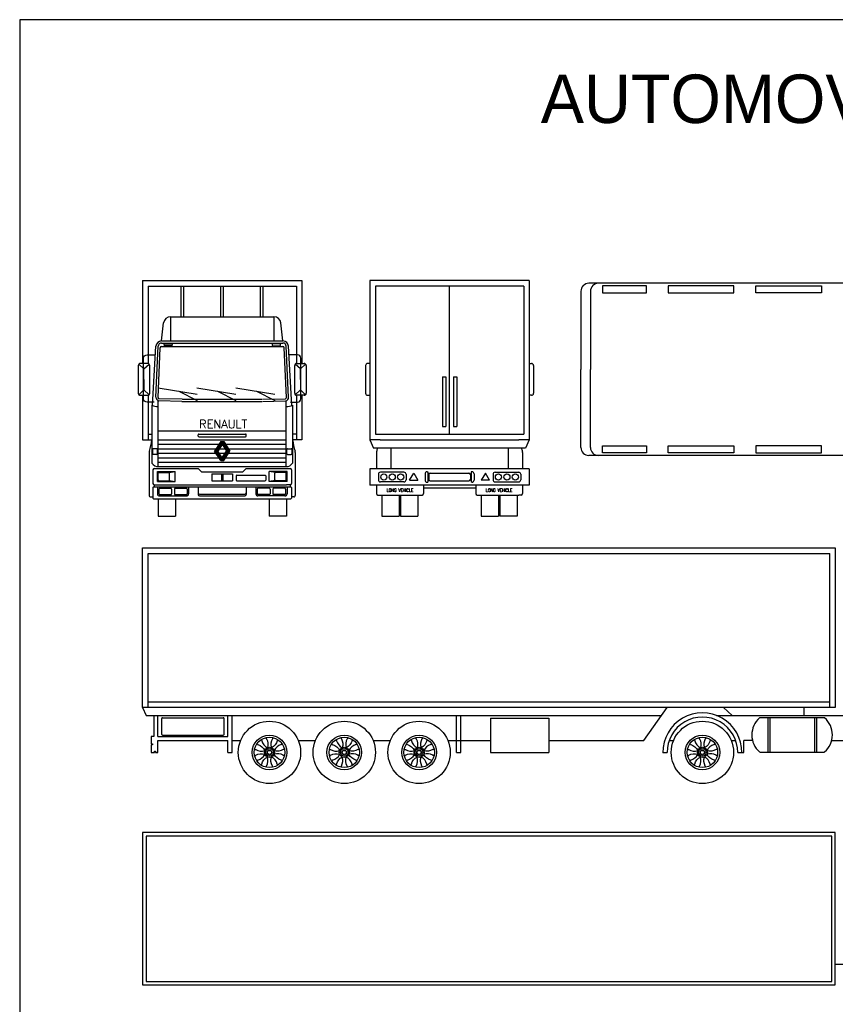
# Model space of a CAD drawing. Extents: x 149 to 250, y -977 to -912.
# Tile 9 of 156: x 150 to 162, y -926 to -912. Entities that reach past the tile are written whole.
import ezdxf
from ezdxf.enums import TextEntityAlignment as Align

# ---------------------------------------------------------------- set-up
doc = ezdxf.new("R2010")
doc.units = 0
doc.header["$MEASUREMENT"] = 0
doc.layers.get('Defpoints').update_dxf_attribs({"linetype": 'CONTINUOUS'})
doc.layers.add('TEXTO', color=5, linetype='CONTINUOUS')
doc.layers.add('VEICOLI', color=7, linetype='CONTINUOUS')
doc.styles.add('ROMAND', font='romand')

msp = doc.modelspace()

# ---------------------------------------------------------------- linework, layer by layer
at = {"layer": 'Defpoints'}
msp.add_lwpolyline([(149.85979, -940.16017), (171.45979, -940.16017), (171.45979, -912.26017), (149.85979, -912.26017)], close=True, dxfattribs=at)
at = {"layer": 'VEICOLI'}
for p, q in [((151.6333, -916.02395), (153.9333, -916.02395)), ((151.6333, -916.02395), (151.6333, -917.22157)), ((153.9333, -916.02395), (153.9333, -917.22157)), ((157.21488, -916.02395), (154.91488, -916.02395)), ((154.91488, -916.02395), (154.91488, -917.22157)), ((157.21488, -916.02395), (157.21488, -917.22157)), ((151.7133, -916.10395), (153.8533, -916.10395)), ((151.7133, -916.10395), (151.7133, -917.22226)), ((152.1902, -916.54684), (152.1902, -916.10395)), ((152.2302, -916.54684), (152.2302, -916.10395)), ((152.7633, -916.54684), (152.7633, -916.10395)), ((152.8033, -916.54684), (152.8033, -916.10395)), ((153.3364, -916.54684), (153.3364, -916.10395)), ((153.3764, -916.54684), (153.3764, -916.10395)), ((153.8533, -916.10395), (153.8533, -917.22226)), ((154.99488, -916.10395), (154.99488, -918.24395)), ((157.13488, -916.10395), (154.99488, -916.10395)), ((156.06488, -918.24395), (156.06488, -916.10395)), ((157.13488, -916.10395), (157.13488, -918.24395)), ((152.03675, -916.54684), (153.52986, -916.54684)), ((152.03675, -916.54684), (152.03675, -916.89684)), ((153.52986, -916.54684), (153.52986, -916.89684)), ((151.9065, -916.89684), (151.93744, -916.6351)), ((153.66011, -916.89684), (153.62917, -916.6351)), ((151.77794, -917.82778), (151.82663, -916.97218)), ((151.82648, -917.7095), (151.85924, -916.97386)), ((151.85645, -917.71084), (151.88829, -916.99588)), ((151.9065, -916.89684), (153.66011, -916.89684)), ((151.90827, -916.97677), (153.65834, -916.97677)), ((151.90915, -916.92677), (153.65746, -916.92677)), ((151.94293, -916.95652), (151.94293, -916.94696)), ((151.95293, -916.93696), (152.05109, -916.93696)), ((152.05109, -916.96652), (151.95293, -916.96652)), ((152.06109, -916.94696), (152.06109, -916.95652)), ((153.50552, -916.94696), (153.50552, -916.95652)), ((153.61368, -916.93696), (153.51552, -916.93696)), ((153.51552, -916.96652), (153.61368, -916.96652)), ((153.62368, -916.95652), (153.62368, -916.94696)), ((153.71016, -917.71084), (153.67832, -916.99588)), ((153.74013, -917.7095), (153.70737, -916.97386)), ((153.78867, -917.82778), (153.73998, -916.97218)), ((151.57078, -917.25157), (151.57078, -917.65153)), ((151.57956, -917.23036), (151.65383, -917.30127)), ((151.6333, -917.22157), (151.60078, -917.22157)), ((151.70689, -917.22157), (151.6333, -917.22157)), ((151.65383, -917.30127), (151.7281, -917.23036)), ((151.65383, -917.45155), (151.65383, -917.30127)), ((151.73689, -917.65153), (151.73689, -917.25157)), ((153.82972, -917.65153), (153.82972, -917.25157)), ((153.91278, -917.30127), (153.83851, -917.23036)), ((153.85972, -917.22157), (153.9333, -917.22157)), ((153.98705, -917.23036), (153.91278, -917.30127)), ((153.91278, -917.45155), (153.91278, -917.30127)), ((153.9333, -917.22157), (153.96583, -917.22157)), ((153.99583, -917.25157), (153.99583, -917.65153)), ((154.85235, -917.25157), (154.85235, -917.65153)), ((154.91488, -917.22157), (154.88235, -917.22157)), ((154.91488, -917.22157), (154.91488, -917.68153)), ((157.21488, -917.22157), (157.21488, -917.68153)), ((157.21488, -917.22157), (157.2474, -917.22157)), ((157.2774, -917.25157), (157.2774, -917.65153)), ((151.65383, -917.45155), (151.65383, -917.60184)), ((153.91278, -917.45155), (153.91278, -917.60184)), ((155.96104, -917.41487), (155.96104, -918.13328)), ((155.96104, -917.41487), (156.00882, -917.41487)), ((156.00882, -917.41487), (156.00882, -918.13328)), ((156.12093, -917.41487), (156.12093, -918.13328)), ((156.12093, -917.41487), (156.16872, -917.41487)), ((156.16872, -917.41487), (156.16872, -918.13328)), ((151.85766, -917.57431), (152.41948, -917.66352)), ((152.41701, -917.57431), (152.97883, -917.66352)), ((152.98136, -917.57431), (153.54318, -917.66352)), ((151.57956, -917.67275), (151.65383, -917.60184)), ((151.60078, -917.68153), (151.6333, -917.68153)), ((151.6333, -917.68153), (151.70689, -917.68153)), ((151.6333, -917.68153), (151.6333, -918.32395)), ((151.65383, -917.60184), (151.7281, -917.67275)), ((151.7133, -917.68084), (151.7133, -918.32395)), ((152.20285, -917.73865), (151.87224, -917.73198)), ((152.15664, -917.62179), (152.41948, -917.75711)), ((152.71599, -917.62179), (152.97883, -917.75711)), ((153.28034, -917.62179), (153.54318, -917.75711)), ((153.36376, -917.73865), (153.69437, -917.73198)), ((153.91278, -917.60184), (153.83851, -917.67275)), ((153.8533, -917.68084), (153.8533, -918.32395)), ((153.9333, -917.68153), (153.85972, -917.68153)), ((153.98705, -917.67275), (153.91278, -917.60184)), ((153.96583, -917.68153), (153.9333, -917.68153)), ((153.9333, -917.68153), (153.9333, -918.32395)), ((154.88235, -917.68153), (154.91488, -917.68153)), ((154.91488, -917.68153), (154.91488, -918.32395)), ((157.21488, -917.68153), (157.21488, -918.32395)), ((157.2474, -917.68153), (157.21488, -917.68153)), ((151.76768, -917.82301), (151.76768, -918.66244)), ((151.86043, -918.71099), (151.86043, -917.7598)), ((152.20224, -917.76864), (151.86944, -917.76193)), ((152.2092, -917.73913), (153.35741, -917.73913)), ((152.2092, -917.76913), (153.35741, -917.76913)), ((153.36437, -917.76864), (153.69717, -917.76193)), ((153.70618, -918.71099), (153.70618, -917.7598)), ((153.79893, -917.82301), (153.79893, -918.66244)), ((155.96104, -918.13328), (156.00882, -918.13328)), ((156.12093, -918.13328), (156.16872, -918.13328)), ((151.7133, -918.24395), (151.76768, -918.24395)), ((151.86043, -918.19494), (153.70618, -918.19494)), ((152.4359, -918.26895), (152.4359, -918.24994)), ((152.4459, -918.23994), (153.12071, -918.23994)), ((152.4459, -918.27895), (153.12071, -918.27895)), ((153.13071, -918.26895), (153.13071, -918.24994)), ((153.8533, -918.24395), (153.79893, -918.24395)), ((154.99488, -918.24395), (157.13488, -918.24395)), ((151.6333, -918.32395), (151.76768, -918.32395)), ((151.86043, -918.32395), (153.70618, -918.32395)), ((151.86043, -918.38846), (152.73543, -918.38846)), ((152.76103, -918.34954), (152.67181, -918.48522)), ((152.77299, -918.34954), (152.68378, -918.48522)), ((152.78496, -918.34954), (152.69575, -918.48522)), ((152.79693, -918.34954), (152.70772, -918.48522)), ((152.80724, -918.35206), (152.71968, -918.48522)), ((152.76103, -918.34954), (152.80558, -918.34954)), ((152.7833, -918.38846), (152.84693, -918.48522)), ((152.78929, -918.37936), (152.85889, -918.48522)), ((152.79527, -918.37026), (152.87086, -918.48522)), ((152.80126, -918.36116), (152.88283, -918.48522)), ((152.80558, -918.34954), (152.8948, -918.48522)), ((152.83118, -918.38846), (153.70618, -918.38846)), ((153.9333, -918.32395), (153.79893, -918.32395)), ((154.91488, -918.32395), (154.96829, -918.44215)), ((155.06488, -918.32395), (154.91488, -918.32395)), ((155.03021, -918.44215), (154.96829, -918.44215)), ((157.09954, -918.44215), (155.03021, -918.44215)), ((155.06488, -918.32395), (157.06488, -918.32395)), ((155.21802, -918.44215), (155.21802, -918.74419)), ((156.91174, -918.44215), (156.91174, -918.74419)), ((157.21488, -918.32395), (157.06488, -918.32395)), ((157.16146, -918.44215), (157.09954, -918.44215)), ((157.21488, -918.32395), (157.16146, -918.44215)), ((151.72869, -918.50558), (151.72869, -919.12639)), ((151.77768, -918.46297), (151.77768, -918.52618)), ((151.84043, -918.45297), (151.78768, -918.45297)), ((151.84043, -918.53618), (151.78768, -918.53618)), ((151.85043, -918.52618), (151.85043, -918.46297)), ((151.86043, -918.45297), (152.69302, -918.45297)), ((151.86043, -918.51747), (152.69302, -918.51747)), ((151.86043, -918.58198), (152.73543, -918.58198)), ((152.71968, -918.48522), (152.67181, -918.48522)), ((152.76103, -918.6209), (152.67181, -918.48522)), ((152.76535, -918.60928), (152.68378, -918.48522)), ((152.77134, -918.60018), (152.69575, -918.48522)), ((152.77732, -918.59108), (152.70772, -918.48522)), ((152.7833, -918.58198), (152.71968, -918.48522)), ((152.74089, -918.45297), (152.82572, -918.45297)), ((152.74089, -918.51747), (152.82572, -918.51747)), ((152.75937, -918.61838), (152.84693, -918.48522)), ((152.76968, -918.6209), (152.85889, -918.48522)), ((152.78165, -918.6209), (152.87086, -918.48522)), ((152.79362, -918.6209), (152.88283, -918.48522)), ((152.80558, -918.6209), (152.8948, -918.48522)), ((152.83118, -918.58198), (153.70618, -918.58198)), ((152.84693, -918.48522), (152.8948, -918.48522)), ((152.87359, -918.45297), (153.70618, -918.45297)), ((152.87359, -918.51747), (153.70618, -918.51747)), ((153.71618, -918.52618), (153.71618, -918.46297)), ((153.72618, -918.45297), (153.77893, -918.45297)), ((153.72618, -918.53618), (153.77893, -918.53618)), ((153.78893, -918.46297), (153.78893, -918.52618)), ((153.83792, -918.50558), (153.83792, -919.12639)), ((155.01026, -918.50558), (155.01026, -918.74419)), ((157.11949, -918.50558), (157.11949, -918.74419)), ((151.86043, -918.64649), (153.70618, -918.64649)), ((151.86043, -918.71099), (153.70618, -918.71099)), ((152.76103, -918.6209), (152.80558, -918.6209)), ((151.7833, -918.75543), (151.7833, -918.92349)), ((151.8033, -918.73543), (152.4359, -918.73543)), ((151.84791, -918.78239), (152.10438, -918.78239)), ((151.84791, -918.78239), (151.86588, -918.79633)), ((151.84791, -918.927), (151.84791, -918.78239)), ((151.86006, -918.9027), (151.86006, -918.80669)), ((151.87221, -918.79454), (152.01008, -918.79454)), ((152.01641, -918.79633), (152.10438, -918.78239)), ((152.02223, -918.9027), (152.02223, -918.80669)), ((152.10438, -918.927), (152.10438, -918.78239)), ((152.4359, -918.73543), (152.4859, -918.78543)), ((152.4859, -918.78543), (153.08071, -918.78543)), ((152.6333, -918.81543), (152.9333, -918.81543)), ((152.6333, -918.81543), (152.6333, -918.91543)), ((152.7733, -918.81543), (152.7733, -918.91543)), ((152.7933, -918.81543), (152.7933, -918.91543)), ((152.9333, -918.81543), (152.9333, -918.91543)), ((152.9833, -918.84543), (152.9833, -918.90543)), ((152.9933, -918.83543), (153.40223, -918.83543)), ((153.08071, -918.78543), (153.13071, -918.73543)), ((153.13071, -918.73543), (153.7633, -918.73543)), ((153.41223, -918.84543), (153.41223, -918.90543)), ((153.7187, -918.78239), (153.46223, -918.78239)), ((153.5502, -918.79633), (153.46223, -918.78239)), ((153.46223, -918.927), (153.46223, -918.78239)), ((153.54438, -918.9027), (153.54438, -918.80669)), ((153.6944, -918.79454), (153.55653, -918.79454)), ((153.7187, -918.78239), (153.70073, -918.79633)), ((153.70655, -918.9027), (153.70655, -918.80669)), ((153.7187, -918.927), (153.7187, -918.78239)), ((153.7833, -918.75543), (153.7833, -918.92349)), ((154.91488, -918.74419), (154.91488, -918.97763)), ((155.01026, -918.74419), (154.91488, -918.74419)), ((157.11949, -918.74419), (155.01026, -918.74419)), ((155.03712, -918.82087), (155.03712, -918.90095)), ((155.40712, -918.79087), (155.06712, -918.79087)), ((155.43712, -918.82087), (155.43712, -918.90095)), ((155.48773, -918.90836), (155.54773, -918.80444)), ((155.54773, -918.80444), (155.60773, -918.90836)), ((155.71056, -918.81591), (155.71056, -918.90591)), ((155.74056, -918.78591), (155.75056, -918.78591)), ((155.75056, -918.78591), (155.75056, -918.93591)), ((155.76488, -918.82591), (155.76488, -918.89591)), ((155.78488, -918.80591), (156.34488, -918.80591)), ((156.36488, -918.82591), (156.36488, -918.89591)), ((156.38919, -918.78591), (156.37919, -918.78591)), ((156.37919, -918.78591), (156.37919, -918.93591)), ((156.41919, -918.81591), (156.41919, -918.90591)), ((156.58202, -918.80444), (156.52202, -918.90836)), ((156.64202, -918.90836), (156.58202, -918.80444)), ((156.69264, -918.82087), (156.69264, -918.90095)), ((156.72264, -918.79087), (157.06264, -918.79087)), ((157.09264, -918.82087), (157.09264, -918.90095)), ((157.21488, -918.74419), (157.11949, -918.74419)), ((157.21488, -918.74419), (157.21488, -918.97763)), ((151.7833, -918.92349), (151.7833, -918.95395)), ((151.7833, -919.01395), (151.7833, -919.16395)), ((151.7933, -919.00395), (153.7733, -919.00395)), ((151.8033, -918.97395), (151.85745, -918.97395)), ((151.8033, -918.97395), (151.8033, -919.00395)), ((151.84791, -918.927), (151.86588, -918.91306)), ((151.84791, -918.927), (152.10438, -918.927)), ((151.84791, -919.00395), (151.84791, -919.10395)), ((151.85745, -918.97395), (153.70915, -918.97395)), ((151.87221, -918.91485), (152.01008, -918.91485)), ((152.01641, -918.91306), (152.10438, -918.927)), ((152.29791, -919.00395), (152.29791, -919.10395)), ((152.4359, -919.00395), (152.4359, -919.11395)), ((152.6333, -918.91543), (152.9333, -918.91543)), ((152.9933, -918.91543), (153.40223, -918.91543)), ((153.13071, -919.00395), (153.13071, -919.11395)), ((153.2687, -919.00395), (153.2687, -919.10395)), ((153.5502, -918.91306), (153.46223, -918.927)), ((153.7187, -918.927), (153.46223, -918.927)), ((153.6944, -918.91485), (153.55653, -918.91485)), ((153.7187, -918.927), (153.70073, -918.91306)), ((153.7633, -918.97395), (153.70915, -918.97395)), ((153.7187, -919.00395), (153.7187, -919.10395)), ((153.7633, -918.97395), (153.7633, -919.00395)), ((153.7833, -918.92349), (153.7833, -918.95395)), ((153.7833, -919.01395), (153.7833, -919.16395)), ((155.01026, -918.97763), (154.91488, -918.97763)), ((157.11949, -918.97763), (155.01026, -918.97763)), ((155.01026, -918.97763), (155.01026, -919.10059)), ((155.40712, -918.93095), (155.06712, -918.93095)), ((155.48773, -918.90836), (155.60773, -918.90836)), ((155.68779, -918.97763), (155.68779, -919.10059)), ((155.74056, -918.93591), (155.75056, -918.93591)), ((155.78488, -918.91591), (156.34488, -918.91591)), ((156.38919, -918.93591), (156.37919, -918.93591)), ((156.44196, -918.97763), (156.44196, -919.10059)), ((156.64202, -918.90836), (156.52202, -918.90836)), ((156.72264, -918.93095), (157.06264, -918.93095)), ((157.21488, -918.97763), (157.11949, -918.97763)), ((157.11949, -918.97763), (157.11949, -919.10059)), ((151.74869, -919.14639), (151.7833, -919.14639)), ((151.86791, -919.03395), (151.86791, -919.10395)), ((151.87791, -919.02395), (152.04291, -919.02395)), ((151.87791, -919.11395), (152.04291, -919.11395)), ((151.87791, -919.13395), (152.26791, -919.13395)), ((152.05291, -919.03395), (152.05291, -919.10395)), ((152.09291, -919.03395), (152.09291, -919.10395)), ((152.10291, -919.02395), (152.26791, -919.02395)), ((152.10291, -919.11395), (152.26791, -919.11395)), ((152.27791, -919.03395), (152.27791, -919.10395)), ((152.4559, -919.11024), (153.11071, -919.11024)), ((152.4559, -919.13395), (153.11071, -919.13395)), ((153.2887, -919.03395), (153.2887, -919.10395)), ((153.4637, -919.02395), (153.2987, -919.02395)), ((153.4637, -919.11395), (153.2987, -919.11395)), ((153.6887, -919.13395), (153.2987, -919.13395)), ((153.4737, -919.03395), (153.4737, -919.10395)), ((153.5137, -919.03395), (153.5137, -919.10395)), ((153.6887, -919.02395), (153.5237, -919.02395)), ((153.6887, -919.11395), (153.5237, -919.11395)), ((153.6987, -919.03395), (153.6987, -919.10395)), ((153.81792, -919.14639), (153.7833, -919.14639)), ((155.03026, -919.12059), (155.06488, -919.12059)), ((155.06488, -919.12059), (155.13903, -919.12059)), ((155.08903, -919.12059), (155.08903, -919.42395)), ((155.13903, -919.12059), (155.66779, -919.12059)), ((155.33903, -919.12059), (155.33903, -919.39889)), ((155.35903, -919.12059), (155.35903, -919.39889)), ((155.60903, -919.12059), (155.60903, -919.42395)), ((156.44196, -919.02105), (155.68779, -919.02105)), ((156.46196, -919.12059), (156.99073, -919.12059)), ((156.52073, -919.12059), (156.52073, -919.42395)), ((156.77073, -919.12059), (156.77073, -919.39889)), ((156.79073, -919.12059), (156.79073, -919.39889)), ((156.99073, -919.12059), (157.06488, -919.12059)), ((157.04073, -919.12059), (157.04073, -919.42395)), ((157.09949, -919.12059), (157.06488, -919.12059)), ((151.7933, -919.17395), (153.7733, -919.17395)), ((151.85745, -919.17395), (151.85745, -919.42395)), ((152.10745, -919.17395), (152.10745, -919.42395)), ((153.45915, -919.17395), (153.45915, -919.42395)), ((153.70915, -919.17395), (153.70915, -919.42395)), ((151.85745, -919.42395), (152.10745, -919.42395)), ((153.70915, -919.42395), (153.45915, -919.42395)), ((155.08903, -919.42395), (155.33903, -919.42395)), ((155.35903, -919.39889), (155.33903, -919.39889)), ((155.33903, -919.39889), (155.33903, -919.42395)), ((155.35903, -919.39889), (155.35903, -919.42395)), ((155.35903, -919.42395), (155.60903, -919.42395)), ((156.52073, -919.42395), (156.77073, -919.42395)), ((156.77073, -919.39889), (156.79073, -919.39889)), ((156.77073, -919.39889), (156.77073, -919.42395)), ((156.79073, -919.39889), (156.79073, -919.42395)), ((157.04073, -919.42395), (156.79073, -919.42395)), ((151.6333, -919.88515), (161.63329, -919.88515)), ((151.6333, -919.88515), (161.63329, -919.88515)), ((151.6333, -922.18515), (151.6333, -919.88515)), ((151.6333, -922.18515), (151.6333, -919.88515)), ((151.7133, -919.96515), (161.55329, -919.96515)), ((151.7133, -922.18515), (151.7133, -919.96515)), ((161.55329, -922.18515), (161.55329, -919.96515)), ((161.63329, -919.88515), (161.63329, -922.18515)), ((151.7133, -922.10515), (161.55329, -922.10515)), ((161.63329, -922.18515), (151.6333, -922.18515)), ((151.6333, -922.18515), (151.68672, -922.30334)), ((158.87155, -922.66538), (159.20728, -922.18515)), ((160.01989, -922.18515), (160.14391, -922.30334)), ((161.17831, -922.18515), (161.17831, -922.30334)), ((151.68672, -922.30334), (159.12465, -922.30334)), ((151.79601, -922.30334), (151.79601, -922.60538)), ((151.85335, -922.60538), (151.85335, -922.30334)), ((151.90938, -922.57538), (151.90938, -922.34538)), ((151.91938, -922.33538), (152.79938, -922.33538)), ((152.80938, -922.57538), (152.80938, -922.34538)), ((152.8654, -922.60538), (152.8654, -922.30334)), ((152.9254, -922.83882), (152.9254, -922.30334)), ((156.1654, -922.83882), (156.1654, -922.30334)), ((156.2254, -922.83882), (156.2254, -922.30334)), ((156.65737, -922.34106), (157.49973, -922.34106)), ((156.65737, -922.34106), (156.65737, -922.83882)), ((157.49973, -922.34106), (157.49973, -922.83882)), ((159.91998, -922.30334), (162.12981, -922.30334)), ((160.55369, -922.33334), (161.4656, -922.33334)), ((160.65767, -922.33334), (160.65767, -922.83334)), ((160.68767, -922.33334), (160.68767, -922.83334)), ((161.33163, -922.33334), (161.33163, -922.83334)), ((161.36163, -922.33334), (161.36163, -922.83334)), ((151.75828, -922.60538), (151.75828, -922.71033)), ((151.79601, -922.60538), (151.75828, -922.60538)), ((151.75828, -922.71033), (151.77739, -922.71033)), ((151.77739, -922.71033), (151.77739, -922.72455)), ((151.85335, -922.60538), (152.8654, -922.60538)), ((151.85335, -922.66538), (152.8654, -922.66538)), ((151.85335, -922.83882), (151.85335, -922.66538)), ((151.91938, -922.58538), (152.79938, -922.58538)), ((152.13754, -922.58538), (152.13754, -922.60538)), ((152.58121, -922.58538), (152.58121, -922.60538)), ((152.8654, -922.83882), (152.8654, -922.66538)), ((152.9254, -922.66538), (153.04865, -922.66538)), ((153.88215, -922.66538), (154.12865, -922.66538)), ((154.96215, -922.66538), (155.20865, -922.66538)), ((156.04215, -922.66538), (156.65737, -922.66538)), ((157.49973, -922.66538), (158.87155, -922.66538)), ((159.23393, -922.66538), (159.29809, -922.66538)), ((160.13159, -922.66538), (160.19576, -922.66538)), ((160.31484, -922.83882), (160.31484, -922.66538)), ((160.43868, -922.66538), (160.31484, -922.66538)), ((161.58062, -922.66538), (161.7732, -922.66538)), ((151.75828, -922.72455), (151.75828, -922.83882)), ((151.77739, -922.72455), (151.75828, -922.72455)), ((151.75828, -922.83882), (151.80581, -922.83882)), ((151.80581, -922.83882), (151.80581, -922.81969)), ((151.80581, -922.81969), (151.82003, -922.81969)), ((151.82003, -922.81969), (151.82003, -922.83882)), ((151.82003, -922.83882), (151.85335, -922.83882)), ((152.8654, -922.83882), (152.9254, -922.83882)), ((156.1654, -922.83882), (156.2254, -922.83882)), ((156.65737, -922.83882), (157.49973, -922.83882)), ((159.14485, -922.83882), (159.20485, -922.83882)), ((160.22483, -922.83882), (160.31484, -922.83882)), ((160.55369, -922.83334), (161.4656, -922.83334)), ((162.13327, -925.89677), (161.63327, -925.89677))]:
    msp.add_line(p, q, dxfattribs=at)
for points in [[(170.26607, -916.0652), (158.07607, -916.0652)], [(158.90591, -916.2017), (158.90591, -916.10292), (158.2737, -916.10292), (158.2737, -916.2017), (158.90591, -916.2017)], [(159.22202, -916.10292), (159.22202, -916.2017), (160.17034, -916.2017), (160.17034, -916.10292), (159.22202, -916.10292)], [(160.48644, -916.2017), (160.48644, -916.10292), (161.43476, -916.10292), (161.43476, -916.2017), (160.48644, -916.2017)], [(157.96107, -916.1802), (157.96107, -917.3072)], [(158.09907, -916.1802), (158.09907, -917.3072)], [(157.96107, -918.4342), (157.96107, -917.3072)], [(158.09907, -918.4342), (158.09907, -917.3072)], [(158.90591, -918.4127), (158.90591, -918.51148), (158.2737, -918.51148), (158.2737, -918.4127), (158.90591, -918.4127)], [(159.22202, -918.51148), (159.22202, -918.4127), (160.17034, -918.4127), (160.17034, -918.51148), (159.22202, -918.51148)], [(160.48644, -918.4127), (160.48644, -918.51148), (161.43476, -918.51148), (161.43476, -918.4127), (160.48644, -918.4127)], [(170.26607, -918.5492), (158.07607, -918.5492)]]:
    msp.add_lwpolyline(points, dxfattribs=at)
for points in [[(151.79877, -917.78068), (151.69789, -917.78068, -0.41421356), (151.64789, -917.73068), (151.64789, -917.14608, -0.41421356), (151.69789, -917.09608), (151.81983, -917.09608)], [(153.76784, -917.78068), (153.86872, -917.78068, 0.41421356), (153.91872, -917.73068), (153.91872, -917.14608, 0.41421356), (153.86872, -917.09608), (153.74678, -917.09608)], [(153.34491, -922.65255), (153.35671, -922.66436), (153.35376, -922.66731, 0.20520662), (153.43611, -922.76814, -1.72366135)], [(153.4196, -922.62076), (153.4196, -922.63746), (153.42378, -922.63746, -0.20680644), (153.43654, -922.76795, 1.72366135)], [(153.5112, -922.62076), (153.5112, -922.63746), (153.50703, -922.63746, 0.20680644), (153.49426, -922.76795, -1.72366135)], [(153.5859, -922.65255), (153.57409, -922.66436), (153.57704, -922.66731, -0.20520662), (153.49469, -922.76814, 1.72366135)], [(154.42491, -922.65255), (154.43671, -922.66436), (154.43376, -922.66731, 0.20520662), (154.51611, -922.76814, -1.72366135)], [(154.4996, -922.62076), (154.4996, -922.63746), (154.50378, -922.63746, -0.20680644), (154.51654, -922.76795, 1.72366135)], [(154.5912, -922.62076), (154.5912, -922.63746), (154.58703, -922.63746, 0.20680644), (154.57426, -922.76795, -1.72366135)], [(154.6659, -922.65255), (154.65409, -922.66436), (154.65704, -922.66731, -0.20520662), (154.57469, -922.76814, 1.72366135)], [(155.50491, -922.65255), (155.51671, -922.66436), (155.51376, -922.66731, 0.20520662), (155.59611, -922.76814, -1.72366135)], [(155.5796, -922.62076), (155.5796, -922.63746), (155.58378, -922.63746, -0.20680644), (155.59654, -922.76795, 1.72366135)], [(155.6712, -922.62076), (155.6712, -922.63746), (155.66703, -922.63746, 0.20680644), (155.65426, -922.76795, -1.72366135)], [(155.7459, -922.65255), (155.73409, -922.66436), (155.73704, -922.66731, -0.20520662), (155.65469, -922.76814, 1.72366135)], [(159.59435, -922.65255), (159.60615, -922.66436), (159.6032, -922.66731, 0.20520662), (159.68555, -922.76814, -1.72366135)], [(159.66905, -922.62076), (159.66905, -922.63746), (159.67322, -922.63746, -0.20680644), (159.68598, -922.76795, 1.72366135)], [(159.76064, -922.62076), (159.76064, -922.63746), (159.75647, -922.63746, 0.20680644), (159.7437, -922.76795, -1.72366135)], [(159.83534, -922.65255), (159.82353, -922.66436), (159.82648, -922.66731, -0.20520662), (159.74413, -922.76814, 1.72366135)], [(153.25108, -922.79123), (153.26778, -922.79123), (153.26778, -922.79541, 0.20520662), (153.39731, -922.80847, -1.72366135)], [(153.2828, -922.71465), (153.29461, -922.72646), (153.29756, -922.72351, -0.20520662), (153.39839, -922.80586, 1.72366135)], [(153.648, -922.71465), (153.63619, -922.72646), (153.63324, -922.72351, 0.20520662), (153.53241, -922.80586, -1.72366135)], [(153.67972, -922.79123), (153.66302, -922.79123), (153.66302, -922.79541, -0.20520662), (153.5335, -922.80847, 1.72366135)], [(154.33108, -922.79123), (154.34778, -922.79123), (154.34778, -922.79541, 0.20520662), (154.47731, -922.80847, -1.72366135)], [(154.3628, -922.71465), (154.37461, -922.72646), (154.37756, -922.72351, -0.20520662), (154.47839, -922.80586, 1.72366135)], [(154.728, -922.71465), (154.71619, -922.72646), (154.71324, -922.72351, 0.20520662), (154.61241, -922.80586, -1.72366135)], [(154.75972, -922.79123), (154.74302, -922.79123), (154.74302, -922.79541, -0.20520662), (154.6135, -922.80847, 1.72366135)], [(155.41108, -922.79123), (155.42778, -922.79123), (155.42778, -922.79541, 0.20520662), (155.55731, -922.80847, -1.72366135)], [(155.4428, -922.71465), (155.45461, -922.72646), (155.45756, -922.72351, -0.20520662), (155.55839, -922.80586, 1.72366135)], [(155.808, -922.71465), (155.79619, -922.72646), (155.79324, -922.72351, 0.20520662), (155.69241, -922.80586, -1.72366135)], [(155.83972, -922.79123), (155.82302, -922.79123), (155.82302, -922.79541, -0.20520662), (155.6935, -922.80847, 1.72366135)], [(159.50052, -922.79123), (159.51722, -922.79123), (159.51722, -922.79541, 0.20520662), (159.64675, -922.80847, -1.72366135)], [(159.53224, -922.71465), (159.54405, -922.72646), (159.547, -922.72351, -0.20520662), (159.64783, -922.80586, 1.72366135)], [(159.89744, -922.71465), (159.88563, -922.72646), (159.88268, -922.72351, 0.20520662), (159.78185, -922.80586, -1.72366135)], [(159.92916, -922.79123), (159.91246, -922.79123), (159.91246, -922.79541, -0.20520662), (159.78294, -922.80847, 1.72366135)], [(153.25108, -922.87906), (153.26778, -922.87906), (153.26778, -922.87489, -0.20520662), (153.39731, -922.86182, 1.72366135)], [(153.2828, -922.95564), (153.29461, -922.94383), (153.29756, -922.94678, 0.20520662), (153.39839, -922.86444, -1.72366135)], [(153.34491, -923.01774), (153.35671, -923.00594), (153.35376, -923.00299, -0.20520662), (153.43611, -922.90216, 1.72366135)], [(153.4196, -923.04953), (153.4196, -923.03284), (153.42378, -923.03284, 0.20680644), (153.43654, -922.90234, -1.72366135)], [(153.5112, -923.04953), (153.5112, -923.03284), (153.50703, -923.03284, -0.20680644), (153.49426, -922.90234, 1.72366135)], [(153.5859, -923.01774), (153.57409, -923.00594), (153.57704, -923.00299, 0.20520662), (153.49469, -922.90216, -1.72366135)], [(153.648, -922.95564), (153.63619, -922.94383), (153.63324, -922.94678, -0.20520662), (153.53241, -922.86444, 1.72366135)], [(153.67972, -922.87906), (153.66302, -922.87906), (153.66302, -922.87489, 0.20520662), (153.5335, -922.86182, -1.72366135)], [(154.33108, -922.87906), (154.34778, -922.87906), (154.34778, -922.87489, -0.20520662), (154.47731, -922.86182, 1.72366135)], [(154.3628, -922.95564), (154.37461, -922.94383), (154.37756, -922.94678, 0.20520662), (154.47839, -922.86444, -1.72366135)], [(154.42491, -923.01774), (154.43671, -923.00594), (154.43376, -923.00299, -0.20520662), (154.51611, -922.90216, 1.72366135)], [(154.4996, -923.04953), (154.4996, -923.03284), (154.50378, -923.03284, 0.20680644), (154.51654, -922.90234, -1.72366135)], [(154.5912, -923.04953), (154.5912, -923.03284), (154.58703, -923.03284, -0.20680644), (154.57426, -922.90234, 1.72366135)], [(154.6659, -923.01774), (154.65409, -923.00594), (154.65704, -923.00299, 0.20520662), (154.57469, -922.90216, -1.72366135)], [(154.728, -922.95564), (154.71619, -922.94383), (154.71324, -922.94678, -0.20520662), (154.61241, -922.86444, 1.72366135)], [(154.75972, -922.87906), (154.74302, -922.87906), (154.74302, -922.87489, 0.20520662), (154.6135, -922.86182, -1.72366135)], [(155.41108, -922.87906), (155.42778, -922.87906), (155.42778, -922.87489, -0.20520662), (155.55731, -922.86182, 1.72366135)], [(155.4428, -922.95564), (155.45461, -922.94383), (155.45756, -922.94678, 0.20520662), (155.55839, -922.86444, -1.72366135)], [(155.50491, -923.01774), (155.51671, -923.00594), (155.51376, -923.00299, -0.20520662), (155.59611, -922.90216, 1.72366135)], [(155.5796, -923.04953), (155.5796, -923.03284), (155.58378, -923.03284, 0.20680644), (155.59654, -922.90234, -1.72366135)], [(155.6712, -923.04953), (155.6712, -923.03284), (155.66703, -923.03284, -0.20680644), (155.65426, -922.90234, 1.72366135)], [(155.7459, -923.01774), (155.73409, -923.00594), (155.73704, -923.00299, 0.20520662), (155.65469, -922.90216, -1.72366135)], [(155.808, -922.95564), (155.79619, -922.94383), (155.79324, -922.94678, -0.20520662), (155.69241, -922.86444, 1.72366135)], [(155.83972, -922.87906), (155.82302, -922.87906), (155.82302, -922.87489, 0.20520662), (155.6935, -922.86182, -1.72366135)], [(159.50052, -922.87906), (159.51722, -922.87906), (159.51722, -922.87489, -0.20520662), (159.64675, -922.86182, 1.72366135)], [(159.53224, -922.95564), (159.54405, -922.94383), (159.547, -922.94678, 0.20520662), (159.64783, -922.86444, -1.72366135)], [(159.59435, -923.01774), (159.60615, -923.00594), (159.6032, -923.00299, -0.20520662), (159.68555, -922.90216, 1.72366135)], [(159.66905, -923.04953), (159.66905, -923.03284), (159.67322, -923.03284, 0.20680644), (159.68598, -922.90234, -1.72366135)], [(159.76064, -923.04953), (159.76064, -923.03284), (159.75647, -923.03284, -0.20680644), (159.7437, -922.90234, 1.72366135)], [(159.83534, -923.01774), (159.82353, -923.00594), (159.82648, -923.00299, 0.20520662), (159.74413, -922.90216, -1.72366135)], [(159.89744, -922.95564), (159.88563, -922.94383), (159.88268, -922.94678, -0.20520662), (159.78185, -922.86444, 1.72366135)], [(159.92916, -922.87906), (159.91246, -922.87906), (159.91246, -922.87489, 0.20520662), (159.78294, -922.86182, -1.72366135)]]:
    msp.add_lwpolyline(points, format="xyb", dxfattribs=at)
at = {"layer": 'VEICOLI', "const_width": 0.005}
for points in [[(152.41698, -917.75711, 1), (152.42198, -917.75711, 1)], [(152.97633, -917.75711, 1), (152.98133, -917.75711, 1)], [(153.54068, -917.75711, 1), (153.54568, -917.75711, 1)]]:
    msp.add_lwpolyline(points, format="xyb", close=True, dxfattribs=at)
at = {"layer": 'VEICOLI'}
for points in [[(161.6333, -923.99204), (151.6333, -923.99187), (151.63327, -926.19187), (161.63327, -926.19204)], [(161.5833, -924.04204), (151.6833, -924.04187), (151.68327, -926.14187), (161.58327, -926.14204)]]:
    msp.add_lwpolyline(points, close=True, dxfattribs=at)
for centre, radius in [((155.11608, -918.86091), 0.04412), ((155.23712, -918.86091), 0.04412), ((155.35867, -918.86091), 0.04412), ((156.77108, -918.86091), 0.04412), ((156.89264, -918.86091), 0.04412), ((157.01367, -918.86091), 0.04412), ((153.4654, -922.83515), 0.45), ((154.5454, -922.83515), 0.45), ((155.6254, -922.83515), 0.45), ((159.71484, -922.83515), 0.45), ((153.4654, -922.83515), 0.25), ((153.4654, -922.83515), 0.22), ((154.5454, -922.83515), 0.25), ((154.5454, -922.83515), 0.22), ((155.6254, -922.83515), 0.25), ((155.6254, -922.83515), 0.22), ((159.71484, -922.83515), 0.25), ((159.71484, -922.83515), 0.22), ((153.4654, -922.83515), 0.07313), ((153.4654, -922.83515), 0.05572), ((153.4654, -922.83515), 0.03423), ((153.4654, -922.83515), 0.02942), ((154.5454, -922.83515), 0.07313), ((154.5454, -922.83515), 0.05572), ((154.5454, -922.83515), 0.03423), ((154.5454, -922.83515), 0.02942), ((155.6254, -922.83515), 0.07313), ((155.6254, -922.83515), 0.05572), ((155.6254, -922.83515), 0.03423), ((155.6254, -922.83515), 0.02942), ((159.71484, -922.83515), 0.07313), ((159.71484, -922.83515), 0.05572), ((159.71484, -922.83515), 0.03423), ((159.71484, -922.83515), 0.02942)]:
    msp.add_circle(centre, radius, dxfattribs=at)
for centre, radius, start, end in [((158.07607, -916.1802), 0.115, 90, 180), ((158.21407, -916.1802), 0.115, 90, 180), ((152.03675, -916.64684), 0.1, 90, 173.258731), ((153.52986, -916.64684), 0.1, 6.741269, 90), ((151.9065, -916.97684), 0.08, 90, 176.665017), ((151.90915, -916.97677), 0.05, 90, 176.665017), ((151.90827, -916.99677), 0.02, 90, 177.450251), ((151.95293, -916.94696), 0.01, 90, 180), ((151.95293, -916.95652), 0.01, 180, 270), ((152.05109, -916.94696), 0.01, 0, 90), ((152.05109, -916.95652), 0.01, 270, 0), ((153.51552, -916.94696), 0.01, 90, 180), ((153.51552, -916.95652), 0.01, 180, 270), ((153.61368, -916.94696), 0.01, 0, 90), ((153.61368, -916.95652), 0.01, 270, 0), ((153.65746, -916.97677), 0.05, 3.334983, 90), ((153.65834, -916.99677), 0.02, 2.549749, 90), ((153.66011, -916.97684), 0.08, 3.334983, 90), ((151.60078, -917.25157), 0.03, 90, 180), ((151.70689, -917.25157), 0.03, 0, 90), ((153.85972, -917.25157), 0.03, 90, 180), ((153.96583, -917.25157), 0.03, 0, 90), ((154.88235, -917.25157), 0.03, 90, 180), ((157.2474, -917.25157), 0.03, 0, 90), ((151.60078, -917.65153), 0.03, 180, 270), ((151.70689, -917.65153), 0.03, 270, 0), ((151.87639, -917.71241), 0.05, 176.665017, 262.004137), ((151.87639, -917.71241), 0.02, 176.665017, 258.019554), ((153.69022, -917.71241), 0.02, 281.980446, 3.334983), ((153.69022, -917.71241), 0.05, 277.995863, 3.334983), ((153.85972, -917.65153), 0.03, 180, 270), ((153.96583, -917.65153), 0.03, 270, 0), ((154.88235, -917.65153), 0.03, 180, 270), ((157.2474, -917.65153), 0.03, 270, 0), ((151.84695, -917.66587), 0.17599, 243.231173, 274.39509), ((152.2092, -917.71913), 0.05, 262.004137, 270), ((153.71966, -917.66587), 0.17599, 265.60491, 296.768827), ((152.4459, -918.24994), 0.01, 90, 180), ((152.4459, -918.26895), 0.01, 180, 270), ((153.12071, -918.24994), 0.01, 0, 90), ((153.12071, -918.26895), 0.01, 270, 0), ((150.52085, -918.1381), 1.2606, 343.905412, 351.521671), ((155.04576, -918.1381), 1.2606, 188.478329, 196.094588), ((153.78077, -918.01149), 1.32158, 338.885573, 340.98201), ((158.34898, -918.01149), 1.32158, 199.01799, 201.114427), ((158.07607, -918.4342), 0.115, 180, 270), ((158.21407, -918.4342), 0.115, 180, 270), ((151.77869, -918.50558), 0.05, 158.885573, 180), ((151.78768, -918.46297), 0.01, 90, 180), ((151.78768, -918.52618), 0.01, 180, 270), ((151.84043, -918.46297), 0.01, 0, 90), ((151.84043, -918.52618), 0.01, 270, 0), ((153.72618, -918.46297), 0.01, 90, 180), ((153.72618, -918.52618), 0.01, 180, 270), ((153.77893, -918.46297), 0.01, 0, 90), ((153.77893, -918.52618), 0.01, 270, 0), ((153.78792, -918.50558), 0.05, 0, 21.114427), ((155.06026, -918.50558), 0.05, 158.885573, 180), ((157.06949, -918.50558), 0.05, 0, 21.114427), ((151.8657, -918.58805), 0.12305, 217.194382, 267.545205), ((153.70091, -918.58805), 0.12305, 272.454795, 322.805618), ((151.8033, -918.75543), 0.02, 90, 180), ((151.87221, -918.80669), 0.01215, 90, 180), ((152.01008, -918.80669), 0.01215, 0, 90), ((152.9933, -918.84543), 0.01, 90, 180), ((153.40223, -918.84543), 0.01, 0, 90), ((153.55653, -918.80669), 0.01215, 90, 180), ((153.6944, -918.80669), 0.01215, 0, 90), ((153.7633, -918.75543), 0.02, 0, 90), ((155.06712, -918.82087), 0.03, 90, 180), ((155.40712, -918.82087), 0.03, 0, 90), ((155.74056, -918.81591), 0.03, 90, 180), ((155.78488, -918.82591), 0.02, 90, 180), ((156.34488, -918.82591), 0.02, 0, 90), ((156.38919, -918.81591), 0.03, 0, 90), ((156.72264, -918.82087), 0.03, 90, 180), ((157.06264, -918.82087), 0.03, 0, 90), ((151.8033, -918.95395), 0.02, 180, 270), ((151.7933, -919.01395), 0.01, 90, 180), ((151.87221, -918.9027), 0.01215, 180, 270), ((152.01008, -918.9027), 0.01215, 270, 0), ((152.9933, -918.90543), 0.01, 180, 270), ((153.40223, -918.90543), 0.01, 270, 0), ((153.55653, -918.9027), 0.01215, 180, 270), ((153.6944, -918.9027), 0.01215, 270, 0), ((153.7633, -918.95395), 0.02, 270, 0), ((153.7733, -919.01395), 0.01, 0, 90), ((155.06712, -918.90095), 0.03, 180, 270), ((155.40712, -918.90095), 0.03, 270, 0), ((155.74056, -918.90591), 0.03, 180, 270), ((155.78488, -918.89591), 0.02, 180, 270), ((156.34488, -918.89591), 0.02, 270, 0), ((156.38919, -918.90591), 0.03, 270, 0), ((156.72264, -918.90095), 0.03, 180, 270), ((157.06264, -918.90095), 0.03, 270, 0), ((151.74869, -919.12639), 0.02, 179.999973, 270), ((151.87791, -919.10395), 0.03, 180, 270), ((151.87791, -919.03395), 0.01, 90, 180), ((151.87791, -919.10395), 0.01, 180, 270), ((152.04291, -919.03395), 0.01, 0, 90), ((152.04291, -919.10395), 0.01, 270, 0), ((152.10291, -919.03395), 0.01, 90, 180), ((152.10291, -919.10395), 0.01, 180, 270), ((152.26791, -919.03395), 0.01, 0, 90), ((152.26791, -919.10395), 0.03, 270, 0), ((152.26791, -919.10395), 0.01, 270, 0), ((152.4559, -919.09024), 0.02, 180, 270), ((152.4559, -919.11395), 0.02, 180, 270), ((153.11071, -919.09024), 0.02, 270, 0), ((153.11071, -919.11395), 0.02, 270, 0), ((153.2987, -919.10395), 0.03, 180, 270), ((153.2987, -919.03395), 0.01, 90, 180), ((153.2987, -919.10395), 0.01, 180, 270), ((153.4637, -919.03395), 0.01, 0, 90), ((153.4637, -919.10395), 0.01, 270, 0), ((153.5237, -919.03395), 0.01, 90, 180), ((153.5237, -919.10395), 0.01, 180, 270), ((153.6887, -919.03395), 0.01, 0, 90), ((153.6887, -919.10395), 0.03, 270, 0), ((153.6887, -919.10395), 0.01, 270, 0), ((153.81792, -919.12639), 0.02, 270, 0.000027), ((155.03026, -919.10059), 0.02, 180, 270), ((155.66779, -919.10059), 0.02, 270, 0), ((156.46196, -919.10059), 0.02, 180, 270), ((157.09949, -919.10059), 0.02, 270, 0), ((151.7933, -919.16395), 0.01, 180, 270), ((153.7733, -919.16395), 0.01, 270, 0), ((159.71484, -922.83515), 0.57, 359.587331, 180.412669), ((151.91938, -922.34538), 0.01, 90, 180), ((152.79938, -922.34538), 0.01, 0, 90), ((159.71484, -922.83515), 0.51, 359.587331, 180.412669), ((160.75137, -922.58334), 0.32328, 130.677953, 229.322047), ((160.55369, -922.35334), 0.02, 90, 130.677953), ((161.4656, -922.35334), 0.02, 49.322047, 90), ((161.26793, -922.58334), 0.32328, 310.677953, 49.322047), ((151.91938, -922.57538), 0.01, 180, 270), ((152.79938, -922.57538), 0.01, 270, 0), ((160.55369, -922.81334), 0.02, 229.322047, 270), ((161.4656, -922.81334), 0.02, 270, 310.677953)]:
    msp.add_arc(centre, radius, start, end, dxfattribs=at)

# ---------------------------------------------------------------- texts
at = {"layer": 'TEXTO', "insert": (157.38151, -913.0517), "char_height": 0.7, "width": 14.7708, "attachment_point": 1}
msp.add_mtext('{\\fCityBlueprint|b0|i0|c2|p2;AUTOMOVILES}', dxfattribs=at)
at = {"layer": 'VEICOLI', "style": 'ROMAND'}
msp.add_text('RENAULT', height=0.12, dxfattribs=at).set_placement((152.79844, -918.15709), align=Align.CENTER)
at = {"layer": 'VEICOLI', "style": 'ROMAND', "width": 0.85}
for p in [(155.34903, -919.05128), (156.78073, -919.05128)]:
    msp.add_text('LONG VEHICLE', height=0.045, dxfattribs=at).set_placement(p, align=Align.MIDDLE)

doc.saveas('drawing.dxf')
